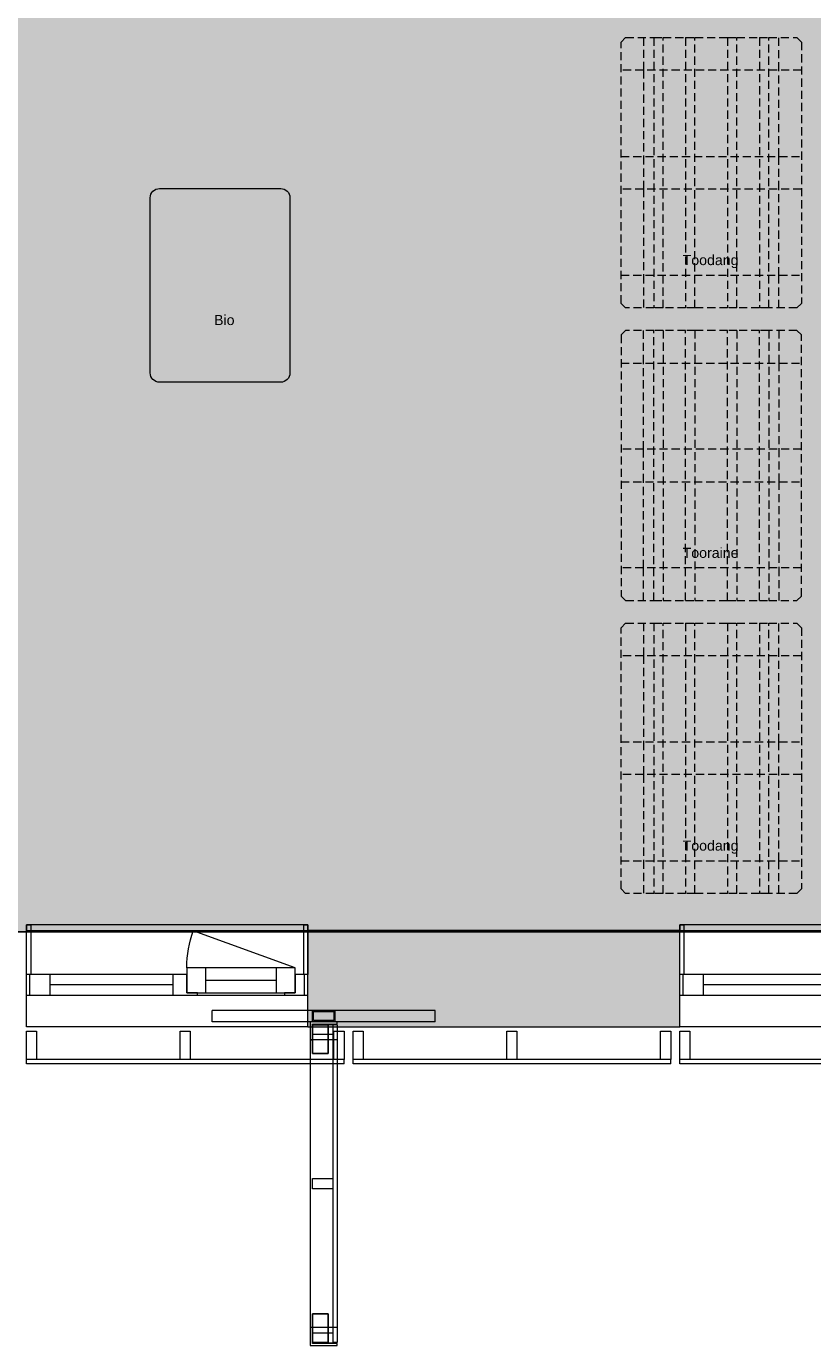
# Model space of a CAD drawing. Header units: millimetres. Extents: x -30 to 102382, y -31808 to 51594.
# Tile 134 of 172: x 72500 to 75990, y 18192 to 24050. Entities that reach past the tile are written whole.
import ezdxf

# ---------------------------------------------------------------- set-up
doc = ezdxf.new("R2010")
doc.units = ezdxf.units.MM
doc.header["$MEASUREMENT"] = 0
for name, pattern in [('Avanemissuund', [54, 36, -18]), ('Dashed', [127, 63.5, -63.5]), ('tl_xref_DASH_2.5-1.25', [3750, 2500, -1250]), ('Wipeout_Contour', [1000, 0, -1000])]:
    doc.linetypes.add(name, pattern=pattern)
for name, color, linetype in [('04 Välissein kandev proj.AR', 7, 'Continuous'), ('06 Põrand proj.AR', 7, 'Continuous'), ('13 Fassaadikate välisosa.AR', 7, 'Continuous'), ('18 Ava katted ja varjestus.AR', 7, 'Continuous'), ('20 Tehnoloogia.AR', 7, 'Continuous'), ('44 Sisustus_ erimööbel tähis.SA', 7, 'Continuous'), ('47 Siseviimistlus_ põrand.SA', 7, 'Continuous'), ('47 Siseviimistlus_ sein.SA', 7, 'Continuous')]:
    doc.layers.add(name, color=color, linetype=linetype)
doc.styles.add('GENERATED_STYLE_3', font='arial.ttf')

# ---------------------------------------------------------------- blocks, each defined once
blk = doc.blocks.new('Rectangular Window Opening 26_2')
at = {"layer": '47 Siseviimistlus_ sein.SA', "color": 7, "linetype": 'Continuous', "lineweight": 13}
for p, q in [((-625, 5), (625, 5)), ((-625, 0), (-625, 5)), ((-625, 0), (625, 0)), ((625, 0), (625, 5))]:
    blk.add_line(p, q, dxfattribs=at)
blk = doc.blocks.new('Europaleta[209]_2', base_point=(75940, 24000))
at = {"layer": '20 Tehnoloogia.AR', "color": 7, "linetype": 'Avanemissuund', "lineweight": 20}
for p, q in [((75140, 23980), (75160, 24000)), ((75140, 22820), (75140, 23980)), ((75160, 24000), (75285, 24000)), ((75240, 24000), (75240, 23855)), ((75285, 24000), (75326.3, 24000)), ((75285, 24000), (75285, 22800)), ((75326.3, 24000), (75426.3, 24000)), ((75326.3, 22800), (75326.3, 24000)), ((75426.3, 24000), (75426.3, 22800)), ((75426.3, 24000), (75467.5, 24000)), ((75467.5, 22800), (75467.5, 24000)), ((75467.5, 24000), (75612.5, 24000)), ((75612.5, 24000), (75612.5, 22800)), ((75612.5, 24000), (75653.8, 24000)), ((75653.8, 24000), (75753.8, 24000)), ((75653.8, 22800), (75653.8, 24000)), ((75753.8, 24000), (75753.8, 22800)), ((75753.8, 24000), (75795, 24000)), ((75795, 22800), (75795, 24000)), ((75795, 24000), (75920, 24000)), ((75840, 23855), (75840, 24000)), ((75920, 24000), (75940, 23980)), ((75940, 23980), (75940, 22820)), ((75940, 23855), (75140, 23855)), ((75240, 23855), (75240, 23472.5)), ((75840, 23472.5), (75840, 23855)), ((75140, 23472.5), (75940, 23472.5)), ((75240, 23472.5), (75240, 23327.5)), ((75840, 23327.5), (75840, 23472.5)), ((75940, 23327.5), (75140, 23327.5)), ((75240, 23327.5), (75240, 22945)), ((75840, 22945), (75840, 23327.5)), ((75140, 22945), (75940, 22945)), ((75240, 22945), (75240, 22800)), ((75840, 22800), (75840, 22945)), ((75160, 22800), (75140, 22820)), ((75285, 22800), (75160, 22800)), ((75326.3, 22800), (75285, 22800)), ((75426.3, 22800), (75326.3, 22800)), ((75467.5, 22800), (75426.3, 22800)), ((75612.5, 22800), (75467.5, 22800)), ((75653.8, 22800), (75612.5, 22800)), ((75753.8, 22800), (75653.8, 22800)), ((75795, 22800), (75753.8, 22800)), ((75920, 22800), (75795, 22800)), ((75940, 22820), (75920, 22800))]:
    blk.add_line(p, q, dxfattribs=at)
blk = doc.blocks.new('Europaleta[210]_2', base_point=(75140, 22700))
at = {"layer": '20 Tehnoloogia.AR', "color": 7, "linetype": 'Avanemissuund', "lineweight": 20}
for p, q in [((75160, 22700), (75140, 22680)), ((75140, 22680), (75140, 21520)), ((75285, 22700), (75160, 22700)), ((75240, 22555), (75240, 22700)), ((75285, 21500), (75285, 22700)), ((75326.3, 22700), (75285, 22700)), ((75326.3, 22700), (75326.3, 21500)), ((75426.3, 22700), (75326.3, 22700)), ((75426.3, 21500), (75426.3, 22700)), ((75467.5, 22700), (75426.3, 22700)), ((75467.5, 22700), (75467.5, 21500)), ((75612.5, 22700), (75467.5, 22700)), ((75612.5, 21500), (75612.5, 22700)), ((75653.8, 22700), (75612.5, 22700)), ((75753.8, 22700), (75653.8, 22700)), ((75653.8, 22700), (75653.8, 21500)), ((75753.8, 21500), (75753.8, 22700)), ((75795, 22700), (75753.8, 22700)), ((75795, 22700), (75795, 21500)), ((75920, 22700), (75795, 22700)), ((75840, 22700), (75840, 22555)), ((75940, 22680), (75920, 22700)), ((75940, 21520), (75940, 22680)), ((75140, 22555), (75940, 22555)), ((75240, 22172.5), (75240, 22555)), ((75840, 22555), (75840, 22172.5)), ((75940, 22172.5), (75140, 22172.5)), ((75240, 22027.5), (75240, 22172.5)), ((75840, 22172.5), (75840, 22027.5)), ((75140, 22027.5), (75940, 22027.5)), ((75240, 21645), (75240, 22027.5)), ((75840, 22027.5), (75840, 21645)), ((75940, 21645), (75140, 21645)), ((75240, 21500), (75240, 21645)), ((75840, 21645), (75840, 21500)), ((75140, 21520), (75160, 21500)), ((75160, 21500), (75285, 21500)), ((75285, 21500), (75326.3, 21500)), ((75326.3, 21500), (75426.3, 21500)), ((75426.3, 21500), (75467.5, 21500)), ((75467.5, 21500), (75612.5, 21500)), ((75612.5, 21500), (75653.8, 21500)), ((75653.8, 21500), (75753.8, 21500)), ((75753.8, 21500), (75795, 21500)), ((75795, 21500), (75920, 21500)), ((75920, 21500), (75940, 21520))]:
    blk.add_line(p, q, dxfattribs=at)
blk = doc.blocks.new('Europaleta[213]_2', base_point=(75940, 21400))
at = {"layer": '20 Tehnoloogia.AR', "color": 7, "linetype": 'Avanemissuund', "lineweight": 20}
for p, q in [((75140, 21380), (75160, 21400)), ((75160, 21400), (75285, 21400)), ((75240, 21400), (75240, 21255)), ((75285, 21400), (75326.3, 21400)), ((75285, 21400), (75285, 20200)), ((75326.3, 21400), (75426.3, 21400)), ((75326.3, 20200), (75326.3, 21400)), ((75426.3, 21400), (75426.3, 20200)), ((75426.3, 21400), (75467.5, 21400)), ((75467.5, 20200), (75467.5, 21400)), ((75467.5, 21400), (75612.5, 21400)), ((75612.5, 21400), (75612.5, 20200)), ((75612.5, 21400), (75653.8, 21400)), ((75653.8, 21400), (75753.8, 21400)), ((75653.8, 20200), (75653.8, 21400)), ((75753.8, 21400), (75753.8, 20200)), ((75753.8, 21400), (75795, 21400)), ((75795, 20200), (75795, 21400)), ((75795, 21400), (75920, 21400)), ((75840, 21255), (75840, 21400)), ((75920, 21400), (75940, 21380)), ((75140, 20220), (75140, 21380)), ((75940, 21380), (75940, 20220)), ((75940, 21255), (75140, 21255)), ((75240, 21255), (75240, 20872.5)), ((75840, 20872.5), (75840, 21255)), ((75140, 20872.5), (75940, 20872.5)), ((75240, 20872.5), (75240, 20727.5)), ((75840, 20727.5), (75840, 20872.5)), ((75940, 20727.5), (75140, 20727.5)), ((75240, 20727.5), (75240, 20345)), ((75840, 20345), (75840, 20727.5)), ((75140, 20345), (75940, 20345)), ((75240, 20345), (75240, 20200)), ((75840, 20200), (75840, 20345)), ((75160, 20200), (75140, 20220)), ((75940, 20220), (75920, 20200)), ((75285, 20200), (75160, 20200)), ((75326.3, 20200), (75285, 20200)), ((75426.3, 20200), (75326.3, 20200)), ((75467.5, 20200), (75426.3, 20200)), ((75612.5, 20200), (75467.5, 20200)), ((75653.8, 20200), (75612.5, 20200)), ((75753.8, 20200), (75653.8, 20200)), ((75795, 20200), (75753.8, 20200)), ((75920, 20200), (75795, 20200))]:
    blk.add_line(p, q, dxfattribs=at)
blk = doc.blocks.new('Trash Can 02 26[214]_2', base_point=(73360, 22900))
at = {"layer": '20 Tehnoloogia.AR', "color": 7, "linetype": 'Continuous', "lineweight": 20, "flags": 128}
blk.add_lwpolyline([(73629, 23330, -0.414214), (73670, 23289), (73670, 22511, -0.414214), (73629, 22470), (73091, 22470, -0.414214), (73050, 22511), (73050, 23289, -0.414214), (73091, 23330)], format="xyb", close=True, dxfattribs=at)
blk = doc.blocks.new('FSD-01[475]_2', base_point=(75400, 19588))
at = {"color": 254, "linetype": 'Wipeout_Contour', "lineweight": 0, "ltscale": 311635.771208}
blk.add_wipeout([(75400, 19588), (75400, 19463), (75445, 19463), (75445, 19588)], dxfattribs=at).dxf.layer = '13 Fassaadikate välisosa.AR'
at = {"color": 254, "linetype": 'Wipeout_Contour', "lineweight": 0, "ltscale": 314279.38909}
blk.add_wipeout([(76082.5, 19588), (76082.5, 19463), (76127.5, 19463), (76127.5, 19588)], dxfattribs=at).dxf.layer = '13 Fassaadikate välisosa.AR'
at = {"color": 254, "linetype": 'Wipeout_Contour', "lineweight": 0, "ltscale": 316924.471626}
blk.add_wipeout([(76765, 19588), (76765, 19463), (76810, 19463), (76810, 19588)], dxfattribs=at).dxf.layer = '13 Fassaadikate välisosa.AR'
at = {"layer": '13 Fassaadikate välisosa.AR', "color": 7, "linetype": 'Continuous', "lineweight": 20}
for p, q in [((75400, 19588), (75445, 19588)), ((75400, 19463), (75400, 19588)), ((75445, 19588), (75445, 19463)), ((76082.5, 19588), (76127.5, 19588)), ((76082.5, 19463), (76082.5, 19588)), ((76127.5, 19588), (76127.5, 19463)), ((76765, 19588), (76810, 19588)), ((76765, 19463), (76765, 19588)), ((76810, 19588), (76810, 19463)), ((75445, 19463), (75400, 19463)), ((76810, 19463), (75400, 19463)), ((75400, 19443), (75400, 19463)), ((76810, 19463), (75400, 19463)), ((75400, 19443), (75400, 19463)), ((76810, 19463), (75400, 19463)), ((75400, 19443), (75400, 19463)), ((76810, 19463), (75400, 19463)), ((75400, 19443), (75400, 19463)), ((76127.5, 19463), (76082.5, 19463)), ((76810, 19463), (76765, 19463)), ((76810, 19443), (76810, 19463)), ((76810, 19443), (76810, 19463)), ((76810, 19443), (76810, 19463)), ((76810, 19443), (76810, 19463)), ((76810, 19443), (75400, 19443)), ((76810, 19443), (75400, 19443)), ((76810, 19443), (75400, 19443)), ((76810, 19443), (75400, 19443))]:
    blk.add_line(p, q, dxfattribs=at)
blk = doc.blocks.new('FSD-01[476]_2', base_point=(73950, 19588))
at = {"color": 254, "linetype": 'Wipeout_Contour', "lineweight": 0, "ltscale": 306024.32819}
blk.add_wipeout([(73950, 19588), (73950, 19463), (73995, 19463), (73995, 19588)], dxfattribs=at).dxf.layer = '13 Fassaadikate välisosa.AR'
at = {"color": 254, "linetype": 'Wipeout_Contour', "lineweight": 0, "ltscale": 308664.707989}
blk.add_wipeout([(74632.5, 19588), (74632.5, 19463), (74677.5, 19463), (74677.5, 19588)], dxfattribs=at).dxf.layer = '13 Fassaadikate välisosa.AR'
at = {"color": 254, "linetype": 'Wipeout_Contour', "lineweight": 0, "ltscale": 311306.633836}
blk.add_wipeout([(75315, 19588), (75315, 19463), (75360, 19463), (75360, 19588)], dxfattribs=at).dxf.layer = '13 Fassaadikate välisosa.AR'
at = {"layer": '13 Fassaadikate välisosa.AR', "color": 7, "linetype": 'Continuous', "lineweight": 20}
for p, q in [((73950, 19588), (73995, 19588)), ((73950, 19463), (73950, 19588)), ((73995, 19588), (73995, 19463)), ((74632.5, 19588), (74677.5, 19588)), ((74632.5, 19463), (74632.5, 19588)), ((74677.5, 19588), (74677.5, 19463)), ((75315, 19588), (75360, 19588)), ((75315, 19463), (75315, 19588)), ((75360, 19588), (75360, 19463)), ((73995, 19463), (73950, 19463)), ((75360, 19463), (73950, 19463)), ((73950, 19443), (73950, 19463)), ((75360, 19463), (73950, 19463)), ((73950, 19443), (73950, 19463)), ((75360, 19463), (73950, 19463)), ((73950, 19443), (73950, 19463)), ((75360, 19463), (73950, 19463)), ((73950, 19443), (73950, 19463)), ((74677.5, 19463), (74632.5, 19463)), ((75360, 19463), (75315, 19463)), ((75360, 19443), (75360, 19463)), ((75360, 19443), (75360, 19463)), ((75360, 19443), (75360, 19463)), ((75360, 19443), (75360, 19463)), ((75360, 19443), (73950, 19443)), ((75360, 19443), (73950, 19443)), ((75360, 19443), (73950, 19443)), ((75360, 19443), (73950, 19443))]:
    blk.add_line(p, q, dxfattribs=at)
blk = doc.blocks.new('FSD-02[477]_2', base_point=(73950, 19588))
at = {"color": 254, "linetype": 'Wipeout_Contour', "lineweight": 0, "ltscale": 306024.328196}
blk.add_wipeout([(73950, 19588), (73950, 19463), (73995, 19463), (73995, 19588)], dxfattribs=at).dxf.layer = '13 Fassaadikate välisosa.AR'
at = {"color": 254, "linetype": 'Wipeout_Contour', "lineweight": 0, "ltscale": 308664.707995}
blk.add_wipeout([(74632.5, 19588), (74632.5, 19463), (74677.5, 19463), (74677.5, 19588)], dxfattribs=at).dxf.layer = '13 Fassaadikate välisosa.AR'
at = {"color": 254, "linetype": 'Wipeout_Contour', "lineweight": 0, "ltscale": 311306.633841}
blk.add_wipeout([(75315, 19588), (75315, 19463), (75360, 19463), (75360, 19588)], dxfattribs=at).dxf.layer = '13 Fassaadikate välisosa.AR'
at = {"layer": '13 Fassaadikate välisosa.AR', "color": 7, "linetype": 'Continuous', "lineweight": 20}
for p, q in [((73950, 19588), (73995, 19588)), ((73950, 19463), (73950, 19588)), ((73995, 19588), (73995, 19463)), ((74632.5, 19588), (74677.5, 19588)), ((74632.5, 19463), (74632.5, 19588)), ((74677.5, 19588), (74677.5, 19463)), ((75315, 19588), (75360, 19588)), ((75315, 19463), (75315, 19588)), ((75360, 19588), (75360, 19463)), ((73995, 19463), (73950, 19463)), ((75360, 19463), (73950, 19463)), ((73950, 19443), (73950, 19463)), ((75360, 19463), (73950, 19463)), ((73950, 19443), (73950, 19463)), ((75360, 19463), (73950, 19463)), ((73950, 19443), (73950, 19463)), ((75360, 19463), (73950, 19463)), ((73950, 19443), (73950, 19463)), ((75360, 19463), (73950, 19463)), ((73950, 19443), (73950, 19463)), ((75360, 19463), (73950, 19463)), ((73950, 19443), (73950, 19463)), ((75360, 19463), (73950, 19463)), ((73950, 19443), (73950, 19463)), ((75360, 19463), (73950, 19463)), ((73950, 19443), (73950, 19463)), ((75360, 19463), (73950, 19463)), ((73950, 19443), (73950, 19463)), ((74677.5, 19463), (74632.5, 19463)), ((75360, 19463), (75315, 19463)), ((75360, 19443), (75360, 19463)), ((75360, 19443), (75360, 19463)), ((75360, 19443), (75360, 19463)), ((75360, 19443), (75360, 19463)), ((75360, 19443), (75360, 19463)), ((75360, 19443), (75360, 19463)), ((75360, 19443), (75360, 19463)), ((75360, 19443), (75360, 19463)), ((75360, 19443), (75360, 19463)), ((75360, 19443), (73950, 19443)), ((75360, 19443), (73950, 19443)), ((75360, 19443), (73950, 19443)), ((75360, 19443), (73950, 19443)), ((75360, 19443), (73950, 19443)), ((75360, 19443), (73950, 19443)), ((75360, 19443), (73950, 19443)), ((75360, 19443), (73950, 19443)), ((75360, 19443), (73950, 19443))]:
    blk.add_line(p, q, dxfattribs=at)
blk = doc.blocks.new('FSD-02[478]_2', base_point=(73950, 19588))
at = {"color": 254, "linetype": 'Wipeout_Contour', "lineweight": 0, "ltscale": 306024.328196}
blk.add_wipeout([(73950, 19588), (73950, 19463), (73995, 19463), (73995, 19588)], dxfattribs=at).dxf.layer = '13 Fassaadikate välisosa.AR'
at = {"color": 254, "linetype": 'Wipeout_Contour', "lineweight": 0, "ltscale": 308664.707995}
blk.add_wipeout([(74632.5, 19588), (74632.5, 19463), (74677.5, 19463), (74677.5, 19588)], dxfattribs=at).dxf.layer = '13 Fassaadikate välisosa.AR'
at = {"color": 254, "linetype": 'Wipeout_Contour', "lineweight": 0, "ltscale": 311306.633841}
blk.add_wipeout([(75315, 19588), (75315, 19463), (75360, 19463), (75360, 19588)], dxfattribs=at).dxf.layer = '13 Fassaadikate välisosa.AR'
at = {"layer": '13 Fassaadikate välisosa.AR', "color": 7, "linetype": 'Continuous', "lineweight": 20}
for p, q in [((73950, 19588), (73995, 19588)), ((73950, 19463), (73950, 19588)), ((73995, 19588), (73995, 19463)), ((74632.5, 19588), (74677.5, 19588)), ((74632.5, 19463), (74632.5, 19588)), ((74677.5, 19588), (74677.5, 19463)), ((75315, 19588), (75360, 19588)), ((75315, 19463), (75315, 19588)), ((75360, 19588), (75360, 19463)), ((73995, 19463), (73950, 19463)), ((75360, 19463), (73950, 19463)), ((73950, 19443), (73950, 19463)), ((75360, 19463), (73950, 19463)), ((73950, 19443), (73950, 19463)), ((75360, 19463), (73950, 19463)), ((73950, 19443), (73950, 19463)), ((75360, 19463), (73950, 19463)), ((73950, 19443), (73950, 19463)), ((75360, 19463), (73950, 19463)), ((73950, 19443), (73950, 19463)), ((75360, 19463), (73950, 19463)), ((73950, 19443), (73950, 19463)), ((75360, 19463), (73950, 19463)), ((73950, 19443), (73950, 19463)), ((75360, 19463), (73950, 19463)), ((73950, 19443), (73950, 19463)), ((75360, 19463), (73950, 19463)), ((73950, 19443), (73950, 19463)), ((74677.5, 19463), (74632.5, 19463)), ((75360, 19463), (75315, 19463)), ((75360, 19443), (75360, 19463)), ((75360, 19443), (75360, 19463)), ((75360, 19443), (75360, 19463)), ((75360, 19443), (75360, 19463)), ((75360, 19443), (75360, 19463)), ((75360, 19443), (75360, 19463)), ((75360, 19443), (75360, 19463)), ((75360, 19443), (75360, 19463)), ((75360, 19443), (75360, 19463)), ((75360, 19443), (73950, 19443)), ((75360, 19443), (73950, 19443)), ((75360, 19443), (73950, 19443)), ((75360, 19443), (73950, 19443)), ((75360, 19443), (73950, 19443)), ((75360, 19443), (73950, 19443)), ((75360, 19443), (73950, 19443)), ((75360, 19443), (73950, 19443)), ((75360, 19443), (73950, 19443))]:
    blk.add_line(p, q, dxfattribs=at)
blk = doc.blocks.new('FSD-01[479]_2', base_point=(72500, 19588))
at = {"color": 254, "linetype": 'Wipeout_Contour', "lineweight": 0, "ltscale": 300420.047576}
blk.add_wipeout([(72500, 19588), (72500, 19463), (72545, 19463), (72545, 19588)], dxfattribs=at).dxf.layer = '13 Fassaadikate välisosa.AR'
at = {"color": 254, "linetype": 'Wipeout_Contour', "lineweight": 0, "ltscale": 303057.007017}
blk.add_wipeout([(73182.5, 19588), (73182.5, 19463), (73227.5, 19463), (73227.5, 19588)], dxfattribs=at).dxf.layer = '13 Fassaadikate välisosa.AR'
at = {"color": 254, "linetype": 'Wipeout_Contour', "lineweight": 0, "ltscale": 305695.599932}
blk.add_wipeout([(73865, 19588), (73865, 19463), (73910, 19463), (73910, 19588)], dxfattribs=at).dxf.layer = '13 Fassaadikate välisosa.AR'
at = {"layer": '13 Fassaadikate välisosa.AR', "color": 7, "linetype": 'Continuous', "lineweight": 20}
for p, q in [((72500, 19588), (72545, 19588)), ((72500, 19463), (72500, 19588)), ((72545, 19588), (72545, 19463)), ((73182.5, 19588), (73227.5, 19588)), ((73182.5, 19463), (73182.5, 19588)), ((73227.5, 19588), (73227.5, 19463)), ((73865, 19588), (73910, 19588)), ((73865, 19463), (73865, 19588)), ((73910, 19588), (73910, 19463)), ((72545, 19463), (72500, 19463)), ((73910, 19463), (72500, 19463)), ((72500, 19443), (72500, 19463)), ((73910, 19463), (72500, 19463)), ((72500, 19443), (72500, 19463)), ((73910, 19463), (72500, 19463)), ((72500, 19443), (72500, 19463)), ((73910, 19463), (72500, 19463)), ((72500, 19443), (72500, 19463)), ((73227.5, 19463), (73182.5, 19463)), ((73910, 19463), (73865, 19463)), ((73910, 19443), (73910, 19463)), ((73910, 19443), (73910, 19463)), ((73910, 19443), (73910, 19463)), ((73910, 19443), (73910, 19463)), ((73910, 19443), (72500, 19443)), ((73910, 19443), (72500, 19443)), ((73910, 19443), (72500, 19443)), ((73910, 19443), (72500, 19443))]:
    blk.add_line(p, q, dxfattribs=at)
blk = doc.blocks.new('FSV-01[564]_2', base_point=(73325, 18192))
at = {"layer": '18 Ava katted ja varjestus.AR', "color": 7, "linetype": 'Continuous', "lineweight": 20}
for p, q in [((74314.9, 19680), (73325, 19680)), ((73325, 19630), (73325, 19680)), ((74314.9, 19680), (73325, 19680)), ((73325, 19630), (73325, 19680)), ((73769.9, 19680), (73869.9, 19680)), ((73774.9, 19675), (73864.9, 19675)), ((74314.9, 19630), (74314.9, 19680)), ((74314.9, 19630), (74314.9, 19680)), ((73769.9, 19489.3), (73839.9, 19489.3)), ((73839.9, 19489.3), (73769.9, 19489.3)), ((73839.9, 18332.8), (73769.9, 18332.8)), ((73769.9, 18332.8), (73839.9, 18332.8))]:
    blk.add_line(p, q, dxfattribs=at)
at = {"color": 254, "linetype": 'Wipeout_Contour', "lineweight": 0, "ltscale": 305487.199428}
blk.add_wipeout([(73769.9, 19573.6), (73859.9, 19573.6), (73859.9, 19618.6), (73769.9, 19618.6)], dxfattribs=at).dxf.layer = '18 Ava katted ja varjestus.AR'
at = {"color": 254, "linetype": 'Wipeout_Contour', "lineweight": 0, "ltscale": 304795.597805}
blk.add_wipeout([(73769.9, 18888.5), (73859.9, 18888.5), (73859.9, 18933.5), (73769.9, 18933.5)], dxfattribs=at).dxf.layer = '18 Ava katted ja varjestus.AR'
at = {"color": 254, "linetype": 'Wipeout_Contour', "lineweight": 0, "ltscale": 304127.093369}
blk.add_wipeout([(73769.9, 18203.5), (73859.9, 18203.5), (73859.9, 18248.5), (73769.9, 18248.5)], dxfattribs=at).dxf.layer = '18 Ava katted ja varjestus.AR'
at = {"layer": '18 Ava katted ja varjestus.AR', "color": 7, "linetype": 'Continuous', "lineweight": 20}
for p, q in [((73769.9, 19573.6), (73769.9, 19618.6)), ((73769.9, 19618.6), (73859.9, 19618.6)), ((73859.9, 19573.6), (73769.9, 19573.6)), ((73859.9, 19618.6), (73859.9, 19573.6)), ((73769.9, 18888.5), (73769.9, 18933.5)), ((73769.9, 18933.5), (73859.9, 18933.5)), ((73859.9, 18933.5), (73859.9, 18888.5)), ((73859.9, 18888.5), (73769.9, 18888.5)), ((73769.9, 18203.5), (73769.9, 18248.5)), ((73769.9, 18248.5), (73859.9, 18248.5)), ((73859.9, 18248.5), (73859.9, 18203.5)), ((73859.9, 18203.5), (73769.9, 18203.5))]:
    blk.add_line(p, q, dxfattribs=at)
at = {"color": 254, "linetype": 'Wipeout_Contour', "lineweight": 0, "ltscale": 458170.327118}
blk.add_wipeout([(73759.9, 19550.1), (73769.9, 19550.1), (73769.9, 19620.1), (73879.9, 19620.1), (73879.9, 19630.1), (73759.9, 19630.1)], dxfattribs=at).dxf.layer = '18 Ava katted ja varjestus.AR'
at = {"color": 254, "linetype": 'Wipeout_Contour', "lineweight": 0, "ltscale": 304795.597805}
blk.add_wipeout([(73769.9, 18888.5), (73859.9, 18888.5), (73859.9, 18933.5), (73769.9, 18933.5)], dxfattribs=at).dxf.layer = '18 Ava katted ja varjestus.AR'
at = {"color": 254, "linetype": 'Wipeout_Contour', "lineweight": 0, "ltscale": 456117.612078}
blk.add_wipeout([(73759.9, 18192), (73879.9, 18192), (73879.9, 18202), (73769.9, 18202), (73769.9, 18272), (73759.9, 18272)], dxfattribs=at).dxf.layer = '18 Ava katted ja varjestus.AR'
at = {"layer": '18 Ava katted ja varjestus.AR', "color": 7, "linetype": 'Continuous', "lineweight": 20}
for p, q in [((73879.9, 19630.1), (73759.9, 19630.1)), ((73759.9, 19630.1), (73759.9, 19550.1)), ((73769.9, 19630), (73769.9, 19680)), ((73869.9, 19630), (73769.9, 19630)), ((73774.9, 19635), (73774.9, 19675)), ((73864.9, 19635), (73774.9, 19635)), ((73864.9, 19675), (73864.9, 19635)), ((73869.9, 19680), (73869.9, 19630)), ((73879.9, 19620.1), (73879.9, 19630.1)), ((73769.9, 19620.1), (73879.9, 19620.1)), ((73769.9, 19550.1), (73769.9, 19620.1)), ((73759.9, 19550.1), (73769.9, 19550.1)), ((73769.9, 18888.5), (73769.9, 18933.5)), ((73769.9, 18933.5), (73859.9, 18933.5)), ((73859.9, 18933.5), (73859.9, 18888.5)), ((73859.9, 18888.5), (73769.9, 18888.5)), ((73769.9, 18272), (73759.9, 18272)), ((73759.9, 18272), (73759.9, 18192)), ((73769.9, 18202), (73769.9, 18272)), ((73759.9, 18192), (73879.9, 18192)), ((73879.9, 18202), (73769.9, 18202)), ((73879.9, 18192), (73879.9, 18202))]:
    blk.add_line(p, q, dxfattribs=at)
at = {"color": 254, "linetype": 'Wipeout_Contour', "lineweight": 0, "ltscale": 305487.199428}
blk.add_wipeout([(73769.9, 19573.6), (73859.9, 19573.6), (73859.9, 19618.6), (73769.9, 19618.6)], dxfattribs=at).dxf.layer = '18 Ava katted ja varjestus.AR'
at = {"color": 254, "linetype": 'Wipeout_Contour', "lineweight": 0, "ltscale": 304127.093369}
blk.add_wipeout([(73769.9, 18203.5), (73859.9, 18203.5), (73859.9, 18248.5), (73769.9, 18248.5)], dxfattribs=at).dxf.layer = '18 Ava katted ja varjestus.AR'
at = {"layer": '18 Ava katted ja varjestus.AR', "color": 7, "linetype": 'Continuous', "lineweight": 20}
for p, q in [((74314.9, 19630), (73325, 19630)), ((74314.9, 19630), (73325, 19630)), ((73769.9, 19573.6), (73769.9, 19618.6)), ((73769.9, 19618.6), (73859.9, 19618.6)), ((73769.9, 19489.3), (73769.9, 19616.6)), ((73769.9, 19616.6), (73839.9, 19616.6)), ((73769.9, 19616.6), (73769.9, 19489.3)), ((73839.9, 19616.6), (73769.9, 19616.6)), ((73859.9, 19573.6), (73769.9, 19573.6)), ((73839.9, 19489.3), (73839.9, 19616.6)), ((73839.9, 19616.6), (73839.9, 19489.3)), ((73859.9, 19618.6), (73859.9, 19573.6)), ((73859.9, 19616), (73859.9, 18206)), ((73879.9, 19616), (73859.9, 19616)), ((73859.9, 19616), (73859.9, 18206)), ((73879.9, 19616), (73859.9, 19616)), ((73859.9, 19616), (73859.9, 18206)), ((73879.9, 19616), (73859.9, 19616)), ((73859.9, 19616), (73859.9, 18206)), ((73879.9, 19616), (73859.9, 19616)), ((73859.9, 19616), (73859.9, 18206)), ((73879.9, 19616), (73859.9, 19616)), ((73859.9, 19616), (73859.9, 18206)), ((73879.9, 19616), (73859.9, 19616)), ((73859.9, 19616), (73859.9, 18206)), ((73879.9, 19616), (73859.9, 19616)), ((73859.9, 19616), (73859.9, 18206)), ((73879.9, 19616), (73859.9, 19616)), ((73859.9, 19616), (73859.9, 18206)), ((73879.9, 19616), (73859.9, 19616)), ((73859.9, 19616), (73859.9, 18206)), ((73879.9, 19616), (73859.9, 19616)), ((73859.9, 19616), (73859.9, 18206)), ((73879.9, 19616), (73859.9, 19616)), ((73859.9, 19616), (73859.9, 18206)), ((73879.9, 19616), (73859.9, 19616)), ((73859.9, 19616), (73859.9, 18206)), ((73879.9, 19616), (73859.9, 19616)), ((73859.9, 19616), (73859.9, 18206)), ((73879.9, 19616), (73859.9, 19616)), ((73859.9, 19616), (73859.9, 18206)), ((73879.9, 19616), (73859.9, 19616)), ((73859.9, 19616), (73859.9, 18206)), ((73879.9, 19616), (73859.9, 19616)), ((73859.9, 19616), (73859.9, 18206)), ((73879.9, 19616), (73859.9, 19616)), ((73859.9, 19616), (73859.9, 18206)), ((73879.9, 19616), (73859.9, 19616)), ((73879.9, 19616), (73879.9, 18206)), ((73879.9, 19616), (73879.9, 18206)), ((73879.9, 19616), (73879.9, 18206)), ((73879.9, 19616), (73879.9, 18206)), ((73879.9, 19616), (73879.9, 18206)), ((73879.9, 19616), (73879.9, 18206)), ((73879.9, 19616), (73879.9, 18206)), ((73879.9, 19616), (73879.9, 18206)), ((73879.9, 19616), (73879.9, 18206)), ((73879.9, 19616), (73879.9, 18206)), ((73879.9, 19616), (73879.9, 18206)), ((73879.9, 19616), (73879.9, 18206)), ((73879.9, 19616), (73879.9, 18206)), ((73879.9, 19616), (73879.9, 18206)), ((73879.9, 19616), (73879.9, 18206)), ((73879.9, 19616), (73879.9, 18206)), ((73879.9, 19616), (73879.9, 18206)), ((73879.9, 19616), (73879.9, 18206)), ((73759.9, 19550.1), (73759.9, 18272)), ((73879.9, 19550.1), (73759.9, 19550.1)), ((73759.9, 19550.1), (73759.9, 18272)), ((73879.9, 19550.1), (73759.9, 19550.1)), ((73879.9, 19550.1), (73879.9, 18272)), ((73879.9, 19550.1), (73879.9, 18272)), ((73769.9, 18332.8), (73769.9, 18205.5)), ((73769.9, 18205.5), (73769.9, 18332.8)), ((73839.9, 18332.8), (73839.9, 18205.5)), ((73839.9, 18205.5), (73839.9, 18332.8)), ((73879.9, 18272), (73759.9, 18272)), ((73879.9, 18272), (73759.9, 18272)), ((73769.9, 18203.5), (73769.9, 18248.5)), ((73769.9, 18248.5), (73859.9, 18248.5)), ((73859.9, 18248.5), (73859.9, 18203.5)), ((73839.9, 18205.5), (73769.9, 18205.5)), ((73769.9, 18205.5), (73839.9, 18205.5)), ((73859.9, 18203.5), (73769.9, 18203.5)), ((73879.9, 18206), (73859.9, 18206)), ((73879.9, 18206), (73859.9, 18206)), ((73879.9, 18206), (73859.9, 18206)), ((73879.9, 18206), (73859.9, 18206)), ((73879.9, 18206), (73859.9, 18206)), ((73879.9, 18206), (73859.9, 18206)), ((73879.9, 18206), (73859.9, 18206)), ((73879.9, 18206), (73859.9, 18206)), ((73879.9, 18206), (73859.9, 18206)), ((73879.9, 18206), (73859.9, 18206)), ((73879.9, 18206), (73859.9, 18206)), ((73879.9, 18206), (73859.9, 18206)), ((73879.9, 18206), (73859.9, 18206)), ((73879.9, 18206), (73859.9, 18206)), ((73879.9, 18206), (73859.9, 18206)), ((73879.9, 18206), (73859.9, 18206)), ((73879.9, 18206), (73859.9, 18206)), ((73879.9, 18206), (73859.9, 18206))]:
    blk.add_line(p, q, dxfattribs=at)
blk = doc.blocks.new('Label_42_2', base_point=(75540.000002, 23045.504218))
at = {"layer": '44 Sisustus_ erimööbel tähis.SA', "color": 8, "lineweight": 13, "insert": (75413.030002, 23034.918502), "char_height": 45, "attachment_point": 1, "style": 'GENERATED_STYLE_3'}
blk.add_mtext('{\\A1;\\fArial|b0|i0|c0|p0;Toodang {\\A1;\\fArial|b0|i0|c0|p0;\\H0.66000x;\\S^  ;}{\\A1;\\fArial|b0|i0|c0|p0;\\H0.66000x;\\S^  ;}}', dxfattribs=at)
blk = doc.blocks.new('Label_44_2', base_point=(75540.000002, 21745.504218))
at = {"layer": '44 Sisustus_ erimööbel tähis.SA', "color": 8, "lineweight": 13, "insert": (75413.060002, 21734.918502), "char_height": 45, "attachment_point": 1, "style": 'GENERATED_STYLE_3'}
blk.add_mtext('{\\A1;\\fArial|b0|i0|c0|p0;Tooraine {\\A1;\\fArial|b0|i0|c0|p0;\\H0.66000x;\\S^  ;}{\\A1;\\fArial|b0|i0|c0|p0;\\H0.66000x;\\S^  ;}}', dxfattribs=at)
blk = doc.blocks.new('Label_46_2', base_point=(75540.000002, 20445.504218))
at = {"layer": '44 Sisustus_ erimööbel tähis.SA', "color": 8, "lineweight": 13, "insert": (75413.030002, 20434.918502), "char_height": 45, "attachment_point": 1, "style": 'GENERATED_STYLE_3'}
blk.add_mtext('{\\A1;\\fArial|b0|i0|c0|p0;Toodang {\\A1;\\fArial|b0|i0|c0|p0;\\H0.66000x;\\S^  ;}{\\A1;\\fArial|b0|i0|c0|p0;\\H0.66000x;\\S^  ;}}', dxfattribs=at)
blk = doc.blocks.new('Label_128_2', base_point=(73386.1, 22779.2))
at = {"layer": '44 Sisustus_ erimööbel tähis.SA', "color": 8, "lineweight": 13, "insert": (73333, 22768.7), "char_height": 45, "attachment_point": 1, "style": 'GENERATED_STYLE_3'}
blk.add_mtext('{\\A1;\\fArial|b0|i0|c0|p0;Bio {\\A1;\\fArial|b0|i0|c0|p0;\\H0.66000x;\\S^  ;}{\\A1;\\fArial|b0|i0|c0|p0;\\H0.66000x;\\S^  ;}}', dxfattribs=at)
blk = doc.blocks.new('Double Window 26')
at = {"layer": '04 Välissein kandev proj.AR', "color": 7, "linetype": 'Continuous', "lineweight": 20}
for p, q in [((-625, 190), (-706, 190)), ((-625, 190), (-706, 190)), ((625, 190), (706, 190)), ((625, 190), (706, 190))]:
    blk.add_line(p, q, dxfattribs=at)
at = {"layer": '04 Välissein kandev proj.AR', "color": 7, "linetype": 'Continuous', "lineweight": 13}
for p, q in [((-625, 190), (-625, 220)), ((-625, 220), (625, 220)), ((-606, 220), (-625, 220)), ((-625, 220), (-625, 0)), ((-625, 0), (-625, 190)), ((-625, 0), (-625, 190)), ((-606, 0), (-606, 220)), ((-568, 30), (-116, 194.5)), ((625, 220), (606, 220)), ((606, 220), (606, 0)), ((625, 220), (625, 190)), ((625, 0), (625, 220)), ((625, 0), (625, 190)), ((625, 0), (625, 190)), ((-625, 0), (-606, 0)), ((-625, 0), (-610, 0)), ((-625, -92), (-625, 0)), ((-625, -92), (-625, 0)), ((-610, 0), (-568, 0)), ((-610, -92), (-610, 0)), ((-568, 30), (-484, 30)), ((-568, -82), (-568, 30)), ((-568, 0), (-568, -82)), ((-484, 30), (-171, 30)), ((-484, 30), (-484, -82)), ((-484, 30), (-171, 30)), ((-171, -82), (-171, 30)), ((-171, 30), (-87, 30)), ((-87, 30), (-87, -82)), ((-87, -82), (-87, 0)), ((-87, 0), (-80, 0)), ((-80, 0), (-25, 0)), ((-25, 0), (-25, -92)), ((-25, 0), (520, 0)), ((520, -92), (520, 0)), ((520, 0), (610, 0)), ((606, 0), (625, 0)), ((610, 0), (625, 0)), ((610, -92), (610, 0)), ((625, -92), (625, 0)), ((625, -92), (625, 0)), ((-484, -26), (-171, -26)), ((-25, -46), (520, -46)), ((-610, -92), (-625, -92)), ((-625, -160), (-625, -92)), ((-520, -92), (-610, -92)), ((-568, -82), (-520, -82)), ((-484, -82), (-568, -82)), ((-520, -82), (-520, -92)), ((-135, -92), (-520, -92)), ((-171, -82), (-484, -82)), ((-87, -82), (-171, -82)), ((-135, -92), (-135, -82)), ((-135, -82), (-87, -82)), ((-80, -92), (-135, -92)), ((-25, -92), (-80, -92)), ((520, -92), (-25, -92)), ((610, -92), (520, -92)), ((625, -92), (610, -92)), ((625, -160), (625, -92)), ((-625, -210), (-625, -160)), ((625, -210), (625, -160)), ((-625, -232), (-625, -210)), ((-625, -232), (625, -232)), ((625, -232), (625, -210))]:
    blk.add_line(p, q, dxfattribs=at)
at = {"layer": '04 Välissein kandev proj.AR', "color": 7, "linetype": 'Dashed', "lineweight": 13}
blk.add_line((-625, 190), (625, 190), dxfattribs=at)
at = {"layer": '04 Välissein kandev proj.AR', "color": 7, "linetype": 'Continuous', "lineweight": 13}
blk.add_arc((-568, 30), 481, 0, 20, dxfattribs=at)

msp = doc.modelspace()

# ---------------------------------------------------------------- hatches: boundary and pattern name
at = {"layer": '04 Välissein kandev proj.AR', "linetype": 'Continuous', "lineweight": 13}
msp.add_hatch(color=252, dxfattribs=at).paths.add_polyline_path([(75400, 20030), (73750, 20030), (73750, 19840), (75400, 19840)])
at = {"layer": '47 Siseviimistlus_ põrand.SA', "linetype": 'Continuous', "lineweight": 0}
msp.add_hatch(color=27, dxfattribs=at).paths.add_polyline_path([(82300, 27500), (65440, 27500), (65440, 25300), (65440, 20030), (82300, 20030)])
at = {"layer": '47 Siseviimistlus_ sein.SA', "linetype": 'Continuous', "lineweight": 13}
msp.add_hatch(color=252, dxfattribs=at).paths.add_polyline_path([(73750, 20035), (73750, 20030), (75400, 20030), (75400, 20035)])

# ---------------------------------------------------------------- linework, layer by layer
at = {"layer": '04 Välissein kandev proj.AR', "color": 7, "linetype": 'Continuous', "lineweight": 20}
for p, q in [((73750, 20030), (73831, 20030)), ((73750, 19840), (73750, 20030)), ((75400, 20030), (75319, 20030)), ((75400, 19840), (75400, 20030)), ((73750, 19748), (73750, 19840)), ((75400, 19748), (75400, 19840)), ((75400, 19680), (75400, 19748)), ((75400, 19630), (75400, 19680))]:
    msp.add_line(p, q, dxfattribs=at)
at = {"layer": '04 Välissein kandev proj.AR', "color": 7, "linetype": 'Continuous', "lineweight": 20, "flags": 128}
msp.add_lwpolyline([(75400, 20030), (73750, 20030)], dxfattribs=at)
at = {"layer": '06 Põrand proj.AR', "color": 7, "linetype": 'Continuous', "lineweight": 20, "flags": 128}
msp.add_lwpolyline([(65200, 20030), (82300, 20030), (82300, 27500), (65200, 27500)], close=True, dxfattribs=at)
at = {"layer": '47 Siseviimistlus_ põrand.SA', "color": 253, "linetype": 'tl_xref_DASH_2.5-1.25', "lineweight": 13, "flags": 128}
msp.add_lwpolyline([(82300, 27500), (65440, 27500), (65440, 25300), (65440, 20030), (82300, 20030)], close=True, dxfattribs=at)
at = {"layer": '47 Siseviimistlus_ sein.SA', "color": 7, "linetype": 'Continuous', "lineweight": 20}
for p, q in [((73750, 20035), (73750, 20030)), ((75400, 20035), (75400, 20030))]:
    msp.add_line(p, q, dxfattribs=at)
at = {"layer": '47 Siseviimistlus_ sein.SA', "color": 7, "linetype": 'Continuous', "lineweight": 20, "flags": 128}
for points in [[(75400, 20035), (73750, 20035)], [(73750, 20030), (75400, 20030)]]:
    msp.add_lwpolyline(points, dxfattribs=at)

# ---------------------------------------------------------------- block references
at = {"layer": '13 Fassaadikate välisosa.AR', "color": 7, "linetype": 'Continuous', "lineweight": 20}
for name, p in [('FSD-01[479]_2', (72500, 19588)), ('FSD-01[476]_2', (73950, 19588)), ('FSD-01[475]_2', (75400, 19588))]:
    msp.add_blockref(name, p, dxfattribs=at)
at = {"layer": '20 Tehnoloogia.AR', "color": 7, "linetype": 'Avanemissuund', "lineweight": 20}
for name, p in [('Europaleta[209]_2', (75940, 24000)), ('Europaleta[210]_2', (75140, 22700)), ('Europaleta[213]_2', (75940, 21400))]:
    msp.add_blockref(name, p, dxfattribs=at)
at = {"layer": '20 Tehnoloogia.AR', "color": 7, "linetype": 'Continuous', "lineweight": 20}
msp.add_blockref('Trash Can 02 26[214]_2', (73360, 22900), dxfattribs=at)
at = {"layer": '44 Sisustus_ erimööbel tähis.SA', "color": 11, "linetype": 'Continuous', "lineweight": 13}
for name, p in [('Label_42_2', (75540, 23045.5)), ('Label_128_2', (73386.1, 22779.2)), ('Label_44_2', (75540, 21745.5)), ('Label_46_2', (75540, 20445.5))]:
    msp.add_blockref(name, p, dxfattribs=at)
at = {"layer": '47 Siseviimistlus_ sein.SA', "color": 7, "linetype": 'Continuous', "lineweight": 13, "xscale": -1, "zscale": 1000, "rotation": 180}
for p in [(73125, 20035), (76025, 20035)]:
    msp.add_blockref('Rectangular Window Opening 26_2', p, dxfattribs=at)

# ---------------------------------------------------------------- next in the draw order: linework, layer by layer
at = {"layer": '04 Välissein kandev proj.AR', "color": 7, "linetype": 'Continuous', "lineweight": 20}
msp.add_line((75400, 19608), (75400, 19630), dxfattribs=at)

# ---------------------------------------------------------------- next in the draw order: block references
at = {"layer": '13 Fassaadikate välisosa.AR', "color": 7, "linetype": 'Continuous', "lineweight": 20}
msp.add_blockref('FSD-02[477]_2', (73950, 19588), dxfattribs=at)

# ---------------------------------------------------------------- next in the draw order: block references
msp.add_blockref('FSD-02[478]_2', (73950, 19588), dxfattribs=at)

# ---------------------------------------------------------------- next in the draw order: block references
at = {"layer": '04 Välissein kandev proj.AR', "color": 7, "linetype": 'Continuous', "lineweight": 13, "xscale": -1, "zscale": 1000}
msp.add_blockref('Double Window 26', (76025, 19840), dxfattribs=at)
at = {"layer": '18 Ava katted ja varjestus.AR', "color": 7, "linetype": 'Continuous', "lineweight": 20}
msp.add_blockref('FSV-01[564]_2', (73325, 18192), dxfattribs=at)

# ---------------------------------------------------------------- next in the draw order: hatches: boundary and pattern name
at = {"layer": '04 Välissein kandev proj.AR', "linetype": 'Continuous', "lineweight": 13}
for points in [[(73750, 19680), (75400, 19680), (75400, 19748), (75400, 19840), (73750, 19840), (73750, 19748)], [(73750, 19630), (75400, 19630), (75400, 19680), (73750, 19680)], [(75400, 19630), (73750, 19630), (73750, 19608), (75400, 19608)]]:
    msp.add_hatch(color=252, dxfattribs=at).paths.add_polyline_path(points)

# ---------------------------------------------------------------- next in the draw order: linework, layer by layer
at = {"layer": '04 Välissein kandev proj.AR', "color": 7, "linetype": 'Continuous', "lineweight": 20}
for p, q in [((73750, 19680), (73750, 19748)), ((73750, 19630), (73750, 19680)), ((73750, 19608), (73750, 19630))]:
    msp.add_line(p, q, dxfattribs=at)
at = {"layer": '04 Välissein kandev proj.AR', "color": 7, "linetype": 'Continuous', "lineweight": 20, "flags": 128}
msp.add_lwpolyline([(73750, 19608), (75400, 19608)], dxfattribs=at)

# ---------------------------------------------------------------- next in the draw order: block references
at = {"layer": '04 Välissein kandev proj.AR', "color": 7, "linetype": 'Continuous', "lineweight": 13, "xscale": -1, "zscale": 1000}
msp.add_blockref('Double Window 26', (73125, 19840), dxfattribs=at)

doc.saveas('drawing.dxf')
